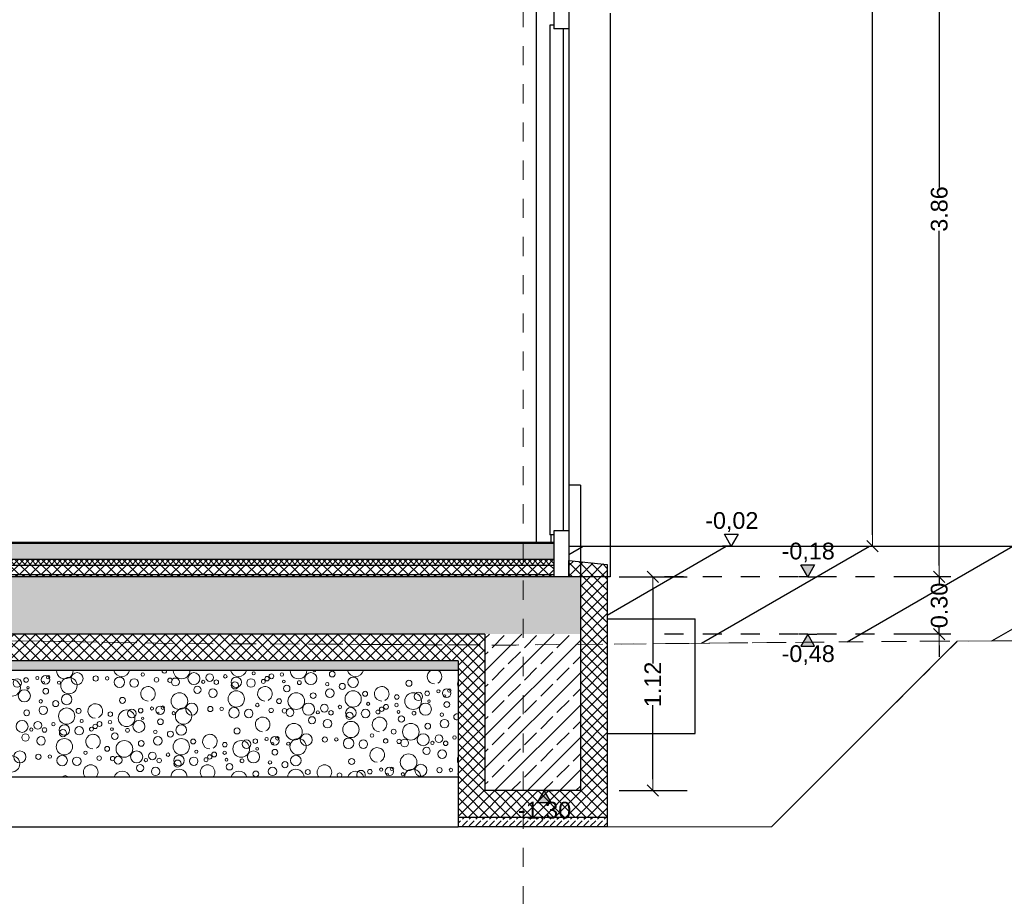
# Model space of a CAD drawing. Header units: metres. Extents: x -12 to 57.2, y -22.2 to 2.8.
# Tile 111 of 126: x 42.6 to 47.7, y -12 to -7.4. Entities that reach past the tile are written whole.
import ezdxf

# ---------------------------------------------------------------- set-up
doc = ezdxf.new("R2010")
doc.units = ezdxf.units.M
doc.header["$LTSCALE"] = 0.4
doc.header["$MEASUREMENT"] = 0
for name, pattern in [('Raster', [0.2, 0.1, -0.05, 0, -0.05]), ('Strichlinie', [0.2, 0.15, -0.05]), ('Strichlinie eng', [0.115, 0.075, -0.04]), ('Strichlinie_ lang', [0.529167, 0.3175, -0.211667])]:
    doc.linetypes.add(name, pattern=pattern)
doc.layers.get('0').update_dxf_attribs({"color": 8, "lineweight": 9})
doc.layers.get('Defpoints').update_dxf_attribs({"color": 8, "lineweight": 9})
for name, color, linetype in [('Neubau__ GHIW - druckfeste Dämmung u BP', 8, 'Continuous'), ('Neubau__ GHIW - Perimeterdämmung', 8, 'Continuous'), ('Neubau__ GHIW - Perimeterdämmung Wand', 8, 'Continuous'), ('Neubau_A - Bodenaustausch', 8, 'Continuous'), ('Neubau_A - Sauberkeitsschicht', 8, 'Continuous'), ('Neubau_A-Außenwände', 8, 'Continuous'), ('Neubau_A-Bodenplatte', 8, 'Continuous'), ('Neubau_A-Fundament', 8, 'Continuous'), ('Neubau_A-TB Wände', 8, 'Continuous'), ('Neubau_B-Bodenaufbau', 8, 'Continuous'), ('Neubau_R-Konstruktionsraster gross', 33, 'Continuous'), ('Neubau_S-Linien _ Schraffuren.2D', 8, 'Continuous'), ('Neubau_T-Bemaßung', 8, 'Continuous')]:
    doc.layers.add(name, color=color, linetype=linetype)
doc.layers.add('S-Linien _ Schraffuren.2D', color=8, linetype='Continuous', lineweight=9)
doc.styles.add('ERSTELLTER_STIL_2', font='arial.ttf')
doc.dimstyles.new('ERSTELLTER_STIL__1', dxfattribs={"dimtxt": 0.0875, "dimasz": 0.059375, "dimexe": 0.18, "dimexo": 0.0625, "dimgap": 0, "dimtad": 1, "dimzin": 0, "dimdsep": 46, "dimtxsty": 'ERSTELLTER_STIL_2', "dimblk": 'ARROWHEAD_6', "dimblk1": 'ARROWHEAD_6', "dimblk2": 'ARROWHEAD_6', "dimcen": 0.09, "dimclrd": 7, "dimclre": 7, "dimclrt": 7, "dimazin": 0, "dimtfac": 1, "dimtdec": 4, "dimtmove": 0, "dimatfit": 3, "dimfxl": 1, "dimtolj": 1, "dimtzin": 0, "dimarcsym": 0})
pattern_1 = [(45, (-2907.6834, -10.175), (-0.02828427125, 0.02828427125), []), (135, (-2907.6834, -10.175), (0.02828427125, 0.02828427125), [])]
pattern_2 = [(45, (-2907.6834, -10.175), (-0.0353553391, 0.0353553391), [0.0375, -0.0125]), (45, (-2907.6834, -10.139645), (-0.0353553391, 0.0353553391), [0.0375, -0.0125])]
pattern_3 = [(45, (-2907.6834, -10.175), (-0.0848528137, 0.0848528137), []), (45, (-2907.72583, -10.13257), (-0.0848528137, 0.0848528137), [0.09, -0.03])]

# ---------------------------------------------------------------- blocks, each defined once
blk = doc.blocks.new('*X454', base_point=(-24191.6502, 0))
at = {"layer": 'Neubau_A - Bodenaustausch', "color": 253, "linetype": 'Continuous', "lineweight": 9, "true_color": 0x9f9f9f}
for centre, radius in [((-21241.4128, -0.7613), 0.0436), ((-21241.3853, -0.7363), 0.0223), ((-21241.3391, -0.7208), 0.0119), ((-21241.2802, -0.7098), 0.00837), ((-21241.2371, -0.7193), 0.0223), ((-21241.2234, -0.7058), 0.00908), ((-21241.1149, -0.7499), 0.0427), ((-21241.072, -0.7134), 0.0315), ((-21240.9747, -0.7127), 0.0137), ((-21240.9149, -0.7118), 0.00908), ((-21240.8505, -0.7325), 0.0275), ((-21240.7734, -0.7363), 0.0223), ((-21240.7282, -0.6916), 0.00908), ((-21240.6562, -0.7198), 0.0117), ((-21240.5862, -0.722), 0.0115), ((-21240.5572, -0.7306), 0.0205), ((-21240.4602, -0.7134), 0.0315), ((-21240.3776, -0.7081), 0.0201), ((-21240.3427, -0.7321), 0.0118), ((-21240.296, -0.7017), 0.00908), ((-21240.2386, -0.7325), 0.0275), ((-21240.1616, -0.7363), 0.0223), ((-21240.1479, -0.6855), 0.00812), ((-21240.0971, -0.7281), 0.0103), ((-21240.0775, -0.7136), 0.0115), ((-21240.0545, -0.701), 0.0126), ((-21239.9997, -0.6916), 0.00908), ((-21239.9896, -0.7281), 0.00732), ((-21239.8483, -0.7134), 0.0315), ((-21239.7361, -0.6893), 0.015), ((-21239.6268, -0.7325), 0.0275), ((-21241.3483, -0.8034), 0.0315), ((-21241.3293, -0.7613), 0.00642), ((-21241.2477, -0.7342), 0.00574), ((-21241.2361, -0.7793), 0.015), ((-21241.1666, -0.7342), 0.00837), ((-21240.4422, -0.7716), 0.0189), ((-21240.4117, -0.7301), 0.00837), ((-21240.3608, -0.7893), 0.0223), ((-21240.2459, -0.7486), 0.0189), ((-21239.9743, -0.765), 0.0169), ((-21239.9084, -0.7342), 0.0101), ((-21239.7623, -0.7423), 0.00908), ((-21239.7489, -0.7893), 0.0223), ((-21239.6838, -0.7541), 0.0158), ((-21239.3345, -0.7375), 0.0158), ((-21239.1802, -0.7798), 0.00837), ((-21239.1371, -0.7893), 0.0223), ((-21239.1234, -0.7758), 0.00908), ((-21241.2623, -0.8323), 0.00908), ((-21241.1268, -0.8225), 0.0275), ((-21240.8345, -0.8275), 0.0158), ((-21240.5365, -0.8313), 0.0436), ((-21240.2385, -0.8199), 0.0427), ((-21240.0146, -0.8313), 0.0128), ((-21239.9247, -0.8313), 0.0436), ((-21239.8361, -0.8025), 0.015), ((-21239.6267, -0.8199), 0.0427), ((-21239.5641, -0.7927), 0.013), ((-21239.3983, -0.8095), 0.0119), ((-21239.3128, -0.8313), 0.0436), ((-21239.2853, -0.8063), 0.0223), ((-21239.2391, -0.7908), 0.0119), ((-21239.1477, -0.8042), 0.00574), ((-21241.2489, -0.8793), 0.0223), ((-21241.1838, -0.8441), 0.0158), ((-21241.1267, -0.9099), 0.0427), ((-21241.0641, -0.8827), 0.013), ((-21240.7853, -0.8963), 0.0223), ((-21240.7391, -0.8808), 0.0119), ((-21240.6802, -0.8698), 0.00837), ((-21240.6371, -0.8793), 0.0223), ((-21240.6234, -0.8658), 0.00908), ((-21240.5149, -0.9099), 0.0427), ((-21240.472, -0.8734), 0.0315), ((-21240.3747, -0.8727), 0.0137), ((-21240.3149, -0.8718), 0.00908), ((-21240.2505, -0.8925), 0.0275), ((-21240.1734, -0.8963), 0.0223), ((-21240.1282, -0.8516), 0.00908), ((-21240.0562, -0.8798), 0.0117), ((-21239.9862, -0.882), 0.0115), ((-21239.9572, -0.8906), 0.0205), ((-21239.8602, -0.8734), 0.0315), ((-21239.7776, -0.8681), 0.0201), ((-21239.696, -0.8617), 0.00908), ((-21239.6386, -0.8925), 0.0275), ((-21239.5616, -0.8963), 0.0223), ((-21239.5479, -0.8455), 0.00812), ((-21239.4775, -0.8736), 0.0115), ((-21239.4545, -0.861), 0.0126), ((-21239.3997, -0.8516), 0.00908), ((-21239.2483, -0.8734), 0.0315), ((-21239.2293, -0.8313), 0.00642), ((-21239.1361, -0.8493), 0.015), ((-21241.3361, -0.8925), 0.015), ((-21241.0479, -0.9355), 0.00812), ((-21240.8983, -0.8995), 0.0119), ((-21240.8128, -0.9213), 0.0436), ((-21240.7293, -0.9213), 0.00642), ((-21240.6477, -0.8942), 0.00574), ((-21240.6361, -0.9393), 0.015), ((-21240.5666, -0.8942), 0.00837), ((-21239.8422, -0.9316), 0.0189), ((-21239.8117, -0.8901), 0.00837), ((-21239.7608, -0.9493), 0.0223), ((-21239.7427, -0.8921), 0.0118), ((-21239.6459, -0.9086), 0.0189), ((-21239.4971, -0.8881), 0.0103), ((-21239.3896, -0.8881), 0.00732), ((-21239.3743, -0.925), 0.0169), ((-21239.3084, -0.8942), 0.0101), ((-21239.1623, -0.9023), 0.00908), ((-21239.1489, -0.9493), 0.0223), ((-21241.3602, -0.9634), 0.0315), ((-21241.3117, -0.9801), 0.00837), ((-21241.2776, -0.9581), 0.0201), ((-21241.2427, -0.9821), 0.0118), ((-21241.196, -0.9517), 0.00908), ((-21241.1386, -0.9825), 0.0275), ((-21241.0616, -0.9863), 0.0223), ((-21240.9971, -0.9781), 0.0103), ((-21240.9775, -0.9636), 0.0115), ((-21240.9545, -0.951), 0.0126), ((-21240.8997, -0.9416), 0.00908), ((-21240.8896, -0.9781), 0.00732), ((-21240.8084, -0.9842), 0.0101), ((-21240.7483, -0.9634), 0.0315), ((-21240.5268, -0.9825), 0.0275), ((-21240.2345, -0.9875), 0.0158), ((-21239.9365, -0.9913), 0.0436), ((-21239.6385, -0.9799), 0.0427), ((-21239.4146, -0.9913), 0.0128), ((-21239.3247, -0.9913), 0.0436), ((-21239.2361, -0.9625), 0.015), ((-21241.3422, -1.0216), 0.0189), ((-21241.2608, -1.0393), 0.0223), ((-21241.1385, -1.0699), 0.0427), ((-21241.1459, -0.9986), 0.0189), ((-21240.8743, -1.015), 0.0169), ((-21240.6623, -0.9923), 0.00908), ((-21240.6489, -1.0393), 0.0223), ((-21240.5838, -1.0041), 0.0158), ((-21240.5267, -1.0699), 0.0427), ((-21240.4641, -1.0427), 0.013), ((-21240.1391, -1.0408), 0.0119), ((-21240.0802, -1.0298), 0.00837), ((-21240.0371, -1.0393), 0.0223), ((-21240.0234, -1.0258), 0.00908), ((-21239.9149, -1.0699), 0.0427), ((-21239.872, -1.0334), 0.0315), ((-21239.7747, -1.0327), 0.0137), ((-21239.7149, -1.0318), 0.00908), ((-21239.6505, -1.0525), 0.0275), ((-21239.5282, -1.0116), 0.00908), ((-21239.4562, -1.0398), 0.0117), ((-21239.3862, -1.042), 0.0115), ((-21239.3572, -1.0506), 0.0205), ((-21239.2602, -1.0334), 0.0315), ((-21239.1776, -1.0281), 0.0201), ((-21239.096, -1.0217), 0.00908), ((-21240.9146, -1.0813), 0.0128), ((-21240.8247, -1.0813), 0.0436), ((-21240.7361, -1.0525), 0.015), ((-21240.2983, -1.0595), 0.0119), ((-21240.2128, -1.0813), 0.0436), ((-21240.1853, -1.0563), 0.0223), ((-21240.1293, -1.0813), 0.00642), ((-21240.0477, -1.0542), 0.00574), ((-21239.9666, -1.0542), 0.00837), ((-21239.5734, -1.0563), 0.0223), ((-21239.2422, -1.0916), 0.0189), ((-21239.2117, -1.0501), 0.00837), ((-21239.1427, -1.0521), 0.0118), ((-21241.4149, -1.1599), 0.0427), ((-21241.372, -1.1234), 0.0315), ((-21241.2747, -1.1227), 0.0137), ((-21241.2149, -1.1218), 0.00908), ((-21241.1505, -1.1425), 0.0275), ((-21241.0734, -1.1463), 0.0223), ((-21241.0282, -1.1016), 0.00908), ((-21240.9562, -1.1298), 0.0117), ((-21240.8862, -1.132), 0.0115), ((-21240.8572, -1.1406), 0.0205), ((-21240.7602, -1.1234), 0.0315), ((-21240.7117, -1.1401), 0.00837), ((-21240.6776, -1.1181), 0.0201), ((-21240.6427, -1.1421), 0.0118), ((-21240.596, -1.1117), 0.00908), ((-21240.5386, -1.1425), 0.0275), ((-21240.4616, -1.1463), 0.0223), ((-21240.4479, -1.0955), 0.00812), ((-21240.3971, -1.1381), 0.0103), ((-21240.3775, -1.1236), 0.0115), ((-21240.3545, -1.111), 0.0126), ((-21240.2997, -1.1016), 0.00908), ((-21240.2896, -1.1381), 0.00732), ((-21240.2084, -1.1442), 0.0101), ((-21240.1483, -1.1234), 0.0315), ((-21240.0361, -1.0993), 0.015), ((-21239.9268, -1.1425), 0.0275), ((-21239.6345, -1.1475), 0.0158), ((-21239.3365, -1.1513), 0.0436), ((-21239.1608, -1.1093), 0.0223), ((-21240.7422, -1.1816), 0.0189), ((-21240.6608, -1.1993), 0.0223), ((-21240.5459, -1.1586), 0.0189), ((-21240.2743, -1.175), 0.0169), ((-21240.0623, -1.1523), 0.00908), ((-21240.0489, -1.1993), 0.0223), ((-21239.9838, -1.1641), 0.0158), ((-21239.4802, -1.1898), 0.00837), ((-21239.4371, -1.1993), 0.0223), ((-21239.4234, -1.1858), 0.00908), ((-21239.272, -1.1934), 0.0315), ((-21239.1747, -1.1927), 0.0137), ((-21239.1149, -1.1918), 0.00908), ((-21240.1361, -1.2125), 0.015), ((-21239.8641, -1.2027), 0.013), ((-21239.5391, -1.2008), 0.0119), ((-21239.4477, -1.2142), 0.00574), ((-21239.3666, -1.2142), 0.00837)]:
    blk.add_circle(centre, radius, dxfattribs=at)
for centre, radius, start, end in [((-21241.3008, -0.6331), 0.0382, 254.8292, 270), ((-21241.1365, -0.6713), 0.0436, 178.2484, 1.7516), ((-21240.8385, -0.6599), 0.0427, 193.7188, 346.2812), ((-21240.6889, -0.6331), 0.0382, 254.8292, 270), ((-21240.6146, -0.6713), 0.0128, 174.3712, 5.6288), ((-21240.5247, -0.6713), 0.0436, 178.2484, 1.7516), ((-21240.2267, -0.6599), 0.0427, 193.7188, 346.2812), ((-21240.0771, -0.6331), 0.0382, 254.8292, 270), ((-21239.9128, -0.6713), 0.0436, 178.2484, 1.7516), ((-21239.8293, -0.6713), 0.00642, 168.6872, 11.3128), ((-21239.6149, -0.6599), 0.0427, 193.7188, 346.2812), ((-21239.2008, -0.7031), 0.0382, 119.8578, 270), ((-21239.2008, -0.7031), 0.0382, 296.5651, 60.1422), ((-21240.7008, -0.7931), 0.0382, 296.5651, 270), ((-21240.0889, -0.7931), 0.0382, 296.5651, 270), ((-21239.4771, -0.7931), 0.0382, 296.5651, 270), ((-21239.0365, -0.7413), 0.0436, 157.7711, 202.2289), ((-21240.9771, -0.8831), 0.0382, 296.5651, 270), ((-21240.1008, -0.9531), 0.0382, 296.5651, 270), ((-21239.4889, -0.9531), 0.0382, 296.5651, 270), ((-21239.0838, -0.9141), 0.0158, 63.7313, 296.2687), ((-21240.9889, -1.0431), 0.0382, 296.5651, 270), ((-21240.3771, -1.0431), 0.0382, 296.5651, 270), ((-21239.5008, -1.1131), 0.0382, 296.5651, 270), ((-21239.0385, -1.1399), 0.0427, 153.6924, 206.3076), ((-21241.0008, -1.2031), 0.0382, 315.3013, 224.6987), ((-21240.3889, -1.2031), 0.0382, 315.3013, 224.6987), ((-21239.7771, -1.2031), 0.0382, 315.3013, 224.6987), ((-21241.1345, -1.2375), 0.0158, 28.4816, 151.5184), ((-21240.8365, -1.2413), 0.0436, 15.0792, 164.9208), ((-21240.5385, -1.2299), 0.0427, 359.8268, 180.1732), ((-21240.3146, -1.2413), 0.0128, 61.3116, 118.6884), ((-21240.2247, -1.2413), 0.0436, 15.0792, 164.9208), ((-21239.9267, -1.2299), 0.0427, 359.8268, 180.1732), ((-21239.6983, -1.2195), 0.0119, 298.6467, 241.3533), ((-21239.6128, -1.2413), 0.0436, 15.0792, 164.9208), ((-21239.5853, -1.2163), 0.0223, 321.9563, 218.0437), ((-21239.3149, -1.2299), 0.0427, 359.8268, 180.1732), ((-21239.0505, -1.2125), 0.0275, 163.1615, 196.8385)]:
    blk.add_arc(centre, radius, start, end, dxfattribs=at)
blk = doc.blocks.new('ARROWHEAD_6')
at = {"color": 0, "linetype": 'Continuous', "lineweight": 0}
for p, q in [((0, 0), (-1, 0)), ((-0.5, -0.5), (0.5, 0.5))]:
    blk.add_line(p, q, dxfattribs=at)
blk = doc.blocks.new('*D625')
at = {"layer": 'Defpoints', "color": 0, "linetype": 'Continuous', "transparency": 16777216}
for p in [(47.0588, -1.4949), (47.12, -1.4949), (45.47, -10.195)]:
    blk.add_point(p, dxfattribs=at)
at = {"layer": 'Neubau_T-Bemaßung', "linetype": 'Continuous', "lineweight": -2, "transparency": 16777216}
for p, q in [((47.0575, -1.4949), (46.8788, -1.4949)), ((47.0588, -1.5543), (47.0588, -5.7349)), ((47.0588, -10.1356), (47.0588, -5.962)), ((45.5325, -10.195), (47.2388, -10.195))]:
    blk.add_line(p, q, dxfattribs=at)
at = {"layer": 'Neubau_T-Bemaßung', "linetype": 'Continuous', "lineweight": -2, "transparency": 16777216, "xscale": 0.059375, "yscale": 0.059375, "zscale": 0.059375}
for p, rotation in [((47.0588, -1.4949), 90), ((47.0588, -10.195), 270)]:
    blk.add_blockref('ARROWHEAD_6', p, dxfattribs=dict(at, rotation=rotation))
at = {"layer": 'Neubau_T-Bemaßung', "linetype": 'Continuous', "transparency": 16777216, "insert": (47.0588, -5.8484), "char_height": 0.0875, "attachment_point": 5, "rotation": 90, "style": 'ERSTELLTER_STIL_2'}
blk.add_mtext('\\A1;8.70', dxfattribs=at)
blk = doc.blocks.new('*D626')
at = {"layer": 'Defpoints', "color": 0, "linetype": 'Continuous', "transparency": 16777216}
for p in [(47.4088, -10.355), (47.47, -10.355), (47.47, -10.655)]:
    blk.add_point(p, dxfattribs=at)
at = {"layer": 'Neubau_T-Bemaßung', "linetype": 'Continuous', "lineweight": -2, "transparency": 16777216}
for p, q in [((47.4088, -10.2956), (47.4088, -10.2363)), ((47.4075, -10.355), (47.2288, -10.355)), ((47.4088, -10.355), (47.4088, -10.3917)), ((47.4088, -10.655), (47.4088, -10.6186)), ((47.4075, -10.655), (47.2288, -10.655)), ((47.4088, -10.7144), (47.4088, -10.7738))]:
    blk.add_line(p, q, dxfattribs=at)
at = {"layer": 'Neubau_T-Bemaßung', "linetype": 'Continuous', "lineweight": -2, "transparency": 16777216, "xscale": 0.059375, "yscale": 0.059375, "zscale": 0.059375}
for p, rotation in [((47.4088, -10.355), 270), ((47.4088, -10.655), 90)]:
    blk.add_blockref('ARROWHEAD_6', p, dxfattribs=dict(at, rotation=rotation))
at = {"layer": 'Neubau_T-Bemaßung', "linetype": 'Continuous', "transparency": 16777216, "insert": (47.4088, -10.5051), "char_height": 0.0875, "attachment_point": 5, "rotation": 90, "style": 'ERSTELLTER_STIL_2'}
blk.add_mtext('\\A1;0.30', dxfattribs=at)
blk = doc.blocks.new('*D627')
at = {"layer": 'Defpoints', "color": 0, "linetype": 'Continuous', "transparency": 16777216}
for p in [(47.4088, -6.495), (47.47, -6.495), (47.47, -10.355)]:
    blk.add_point(p, dxfattribs=at)
at = {"layer": 'Neubau_T-Bemaßung', "linetype": 'Continuous', "lineweight": -2, "transparency": 16777216}
for p, q in [((47.4075, -6.495), (47.2288, -6.495)), ((47.4088, -6.5544), (47.4088, -8.3149)), ((47.4088, -10.2956), (47.4088, -8.5421)), ((47.4075, -10.355), (47.2288, -10.355))]:
    blk.add_line(p, q, dxfattribs=at)
at = {"layer": 'Neubau_T-Bemaßung', "linetype": 'Continuous', "lineweight": -2, "transparency": 16777216, "xscale": 0.059375, "yscale": 0.059375, "zscale": 0.059375}
for p, rotation in [((47.4088, -6.495), 90), ((47.4088, -10.355), 270)]:
    blk.add_blockref('ARROWHEAD_6', p, dxfattribs=dict(at, rotation=rotation))
at = {"layer": 'Neubau_T-Bemaßung', "linetype": 'Continuous', "transparency": 16777216, "insert": (47.4088, -8.4285), "char_height": 0.0875, "attachment_point": 5, "rotation": 90, "style": 'ERSTELLTER_STIL_2'}
blk.add_mtext('\\A1;3.86', dxfattribs=at)
blk = doc.blocks.new('*D615')
at = {"layer": 'Defpoints', "color": 0, "linetype": 'Continuous', "transparency": 16777216}
for p in [(45.67, -10.355), (45.9088, -10.355), (45.67, -11.475)]:
    blk.add_point(p, dxfattribs=at)
at = {"layer": 'Neubau_T-Bemaßung', "linetype": 'Continuous', "lineweight": -2, "transparency": 16777216}
for p, q in [((45.7325, -10.355), (46.0888, -10.355)), ((45.9088, -10.4144), (45.9088, -10.8094)), ((45.9088, -11.4156), (45.9088, -11.0276)), ((45.7325, -11.475), (46.0888, -11.475))]:
    blk.add_line(p, q, dxfattribs=at)
at = {"layer": 'Neubau_T-Bemaßung', "linetype": 'Continuous', "lineweight": -2, "transparency": 16777216, "xscale": 0.059375, "yscale": 0.059375, "zscale": 0.059375}
for p, rotation in [((45.9088, -10.355), 90), ((45.9088, -11.475), 270)]:
    blk.add_blockref('ARROWHEAD_6', p, dxfattribs=dict(at, rotation=rotation))
at = {"layer": 'Neubau_T-Bemaßung', "linetype": 'Continuous', "transparency": 16777216, "insert": (45.9088, -10.9185), "char_height": 0.0875, "attachment_point": 5, "rotation": 90, "style": 'ERSTELLTER_STIL_2'}
blk.add_mtext('\\A1;1.12', dxfattribs=at)

msp = doc.modelspace()

# ---------------------------------------------------------------- hatches: boundary and pattern name
at = {"layer": 'Neubau__ GHIW - druckfeste Dämmung u BP', "linetype": 'Continuous'}
h = msp.add_hatch(dxfattribs=at)
h.set_pattern_fill('DÄMMUNG__HART_1_0002', color=256, style=0, pattern_type=2)
h.set_pattern_definition(pattern_1)
h.paths.add_polyline_path([(38.98, -10.795), (45.03, -10.795), (45.03, -10.655), (38.98, -10.655)])
h = msp.add_hatch(dxfattribs=at)
h.set_pattern_fill('DÄMMUNG__HART_1_0002', color=256, style=0, pattern_type=2)
h.set_pattern_definition(pattern_1)
h.paths.add_polyline_path([(45.67, -11.475), (44.89, -11.475), (44.89, -11.615), (45.67, -11.615)])
h = msp.add_hatch(dxfattribs=at)
h.set_pattern_fill('BETON__UNBEWEHRT_0002', color=256, style=0, pattern_type=2)
h.set_pattern_definition(pattern_2)
h.paths.add_polyline_path([(44.89, -11.665), (45.67, -11.665), (45.67, -11.615), (44.89, -11.615)])
at = {"layer": 'Neubau__ GHIW - Perimeterdämmung', "linetype": 'Continuous'}
h = msp.add_hatch(dxfattribs=at)
h.set_pattern_fill('DÄMMUNG_HART_1_0002', color=256, style=0, pattern_type=2)
h.set_pattern_definition(pattern_1)
h.paths.add_polyline_path([(45.67, -10.355), (45.47, -10.355), (45.47, -10.27), (45.67, -10.29)])
h = msp.add_hatch(dxfattribs=at)
h.set_pattern_fill('DÄMMUNG__HART_1_0002', color=256, style=0, pattern_type=2)
h.set_pattern_definition([(135, (-2907.6834, -10.175), (0.02828427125, 0.02828427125), []), (225, (-2907.6834, -10.175), (-0.02828427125, 0.02828427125), [])])
h.paths.add_polyline_path([(45.53, -10.355), (45.53, -11.475), (45.67, -11.475), (45.67, -10.355)])
at = {"layer": 'Neubau__ GHIW - Perimeterdämmung Wand', "linetype": 'Continuous'}
h = msp.add_hatch(dxfattribs=at)
h.set_pattern_fill('DÄMMUNG__HART_1_0002', color=256, style=0, pattern_type=2)
h.set_pattern_definition(pattern_1)
h.paths.add_polyline_path([(45.03, -11.475), (45.03, -10.795), (44.89, -10.795), (44.89, -11.475)])
at = {"layer": 'Neubau_A - Sauberkeitsschicht', "linetype": 'Continuous'}
h = msp.add_hatch(dxfattribs=at)
h.set_pattern_fill('BETON__UNBEWEHRT_0002', color=256, style=0, pattern_type=2)
h.set_pattern_definition(pattern_2)
h.paths.add_polyline_path([(39.038, -10.845), (44.89, -10.845), (44.89, -10.795), (39.038, -10.795)])
at = {"layer": 'Neubau_A-Bodenplatte', "linetype": 'Continuous'}
h = msp.add_hatch(dxfattribs=at)
h.set_pattern_fill('BETON__STAHLBETON_0002', color=256, style=0, pattern_type=2)
h.set_pattern_definition(pattern_3)
h.paths.add_polyline_path([(32.8801, -10.355), (32.8801, -10.655), (45.53, -10.655), (45.53, -10.355)])
at = {"layer": 'Neubau_A-Fundament', "linetype": 'Continuous'}
h = msp.add_hatch(dxfattribs=at)
h.set_pattern_fill('BETON__STAHLBETON_0002', color=256, style=0, pattern_type=2)
h.set_pattern_definition(pattern_3)
h.paths.add_polyline_path([(45.03, -10.655), (45.03, -11.475), (45.53, -11.475), (45.53, -10.655)])
at = {"layer": 'Neubau_B-Bodenaufbau', "linetype": 'Continuous'}
msp.add_hatch(color=256, dxfattribs=at).paths.add_polyline_path([(37.98, -10.175), (37.98, -10.18), (45.39, -10.18), (45.39, -10.175)])
h = msp.add_hatch(dxfattribs=at)
h.set_pattern_fill('BETON__UNBEWEHRT_0002', color=256, style=0, pattern_type=2)
h.set_pattern_definition(pattern_2)
h.paths.add_polyline_path([(37.98, -10.18), (37.98, -10.265), (45.39, -10.265), (45.39, -10.18)])
h = msp.add_hatch(dxfattribs=at)
h.set_pattern_fill('DÄMMUNG__HART_2_0002', color=256, style=0, pattern_type=2)
h.set_pattern_definition([(45, (-2907.6834, -10.175), (-0.01414213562, 0.01414213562), []), (135, (-2907.6834, -10.175), (0.01414213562, 0.01414213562), [])])
h.paths.add_polyline_path([(37.98, -10.265), (37.98, -10.295), (45.39, -10.295), (45.39, -10.265)])
h = msp.add_hatch(dxfattribs=at)
h.set_pattern_fill('DÄMMUNG__HART_1_0002', color=256, style=0, pattern_type=2)
h.set_pattern_definition(pattern_1)
h.paths.add_polyline_path([(37.98, -10.295), (37.98, -10.345), (45.39, -10.345), (45.39, -10.295)])
h = msp.add_hatch(dxfattribs=at)
h.set_pattern_fill('GUßASPHALT_0002', color=256, style=0, pattern_type=2)
h.set_pattern_definition([(45, (-2907.6834, -10.175), (-0.01767766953, 0.01767766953), []), (135, (-2907.6834, -10.175), (0.01767766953, 0.01767766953), [])])
h.paths.add_polyline_path([(37.98, -10.355), (45.39, -10.355), (45.39, -10.345), (37.98, -10.345)])
at = {"layer": 'Neubau_S-Linien _ Schraffuren.2D', "linetype": 'Continuous'}
h = msp.add_hatch(dxfattribs=at)
h.set_pattern_fill('ABSTANDSFLÄCHEN_0002', color=256, style=0, pattern_type=2)
h.set_pattern_definition([(30, (48.85, -10.45138), (-0.1875, 0.32476), [])])
h.paths.add_polyline_path([(45.47, -10.27), (45.67, -10.29), (45.67, -10.355), (45.67, -10.575), (45.67, -10.7078), (46.13, -10.7034), (47.1587, -10.6936), (47.6953, -10.6912), (49.0249, -10.6861), (49.4517, -10.6734), (49.7651, -10.6669), (49.7669, -10.6669), (57.2295, -10.5642), (57.2295, -10.195), (45.67, -10.195), (45.47, -10.195)])
at = {"layer": 'Neubau_T-Bemaßung', "linetype": 'Continuous'}
for points in [[(46.72, -10.355), (46.7563, -10.2925), (46.6838, -10.2925)], [(46.72, -10.655), (46.6838, -10.7175), (46.7563, -10.7175)], [(45.34, -11.475), (45.3038, -11.5375), (45.3763, -11.5375)]]:
    msp.add_hatch(color=256, dxfattribs=at).paths.add_polyline_path(points)

# ---------------------------------------------------------------- linework, layer by layer
msp.add_lwpolyline([(-11.9962, -22.195), (57.2295, -22.195), (57.2295, -10.5642), (49.7669, -10.6669), (49.7651, -10.6669), (49.4517, -10.6734), (49.0249, -10.6861), (47.6953, -10.6912), (47.5029, -10.6921), (46.53, -11.665), (45.67, -11.665), (44.89, -11.665), (44.89, -11.405), (39.4587, -11.405), (39.0587, -11.805), (37.8901, -11.805), (34.0401, -15.655), (33.2001, -15.655), (23.78, -15.655)])
at = {"layer": 'Neubau__ GHIW - druckfeste Dämmung u BP', "linetype": 'Continuous'}
for p, q in [((45.53, -11.475), (45.03, -11.475)), ((45.67, -11.615), (44.89, -11.615)), ((39.1987, -11.665), (44.89, -11.665)), ((45.67, -11.665), (44.89, -11.665))]:
    msp.add_line(p, q, dxfattribs=at)
at = {"layer": 'Neubau__ GHIW - druckfeste Dämmung u BP', "linetype": 'Continuous', "flags": 128}
for points in [[(44.89, -10.795), (39.038, -10.795), (38.98, -10.795)], [(44.89, -11.475), (44.89, -11.615), (44.89, -11.665)], [(45.67, -11.475), (45.67, -11.615), (45.67, -11.665)]]:
    msp.add_lwpolyline(points, dxfattribs=at)
at = {"layer": 'Neubau__ GHIW - Perimeterdämmung', "linetype": 'Continuous'}
for p, q in [((45.53, -9.875), (45.53, -10.355)), ((45.685, -9.875), (45.685, -10.355)), ((45.67, -10.355), (45.53, -10.355)), ((45.685, -10.355), (45.67, -10.355)), ((45.67, -10.355), (45.67, -11.475))]:
    msp.add_line(p, q, dxfattribs=at)
at = {"layer": 'Neubau__ GHIW - Perimeterdämmung', "linetype": 'Continuous', "flags": 128}
msp.add_lwpolyline([(45.67, -10.355), (45.47, -10.355), (45.47, -10.27), (45.67, -10.29)], close=True, dxfattribs=at)
msp.add_lwpolyline([(45.53, -10.355), (45.53, -10.655), (45.53, -11.475)], dxfattribs=at)
at = {"layer": 'Neubau__ GHIW - Perimeterdämmung Wand', "linetype": 'Continuous'}
msp.add_line((44.89, -11.405), (44.89, -11.475), dxfattribs=at)
at = {"layer": 'Neubau__ GHIW - Perimeterdämmung Wand', "linetype": 'Continuous', "flags": 128}
msp.add_lwpolyline([(44.89, -10.795), (44.89, -10.845), (44.89, -11.405)], dxfattribs=at)
at = {"layer": 'Neubau_A - Bodenaustausch', "linetype": 'Continuous'}
msp.add_line((44.89, -11.405), (39.4587, -11.405), dxfattribs=at)
at = {"layer": 'Neubau_A - Sauberkeitsschicht', "linetype": 'Continuous'}
msp.add_line((44.89, -10.845), (39.0587, -10.845), dxfattribs=at)
at = {"layer": 'Neubau_A-Außenwände', "linetype": 'Continuous'}
for p, q in [((45.685, -7.402), (45.685, -9.875)), ((45.39, -7.465), (45.37, -7.465)), ((45.47, -7.485), (45.47, -10.115)), ((45.53, -9.875), (45.47, -9.875)), ((45.39, -10.135), (45.37, -10.135)), ((45.47, -10.115), (45.47, -10.355))]:
    msp.add_line(p, q, dxfattribs=at)
at = {"layer": 'Neubau_A-Außenwände', "linetype": 'Continuous', "flags": 128}
for points in [[(45.47, -7.335), (45.47, -7.375), (45.47, -7.402), (45.47, -7.485)], [(45.39, -7.375), (45.39, -7.465), (45.39, -7.4717), (45.39, -7.485)], [(45.37, -7.465), (45.37, -7.4717), (45.37, -10.1283), (45.37, -10.135)], [(45.47, -7.485), (45.44, -7.485), (45.39, -7.485)], [(45.44, -7.485), (45.44, -7.5037), (45.44, -10.0963), (45.44, -10.115)], [(45.39, -10.115), (45.39, -10.1283), (45.39, -10.135), (45.39, -10.175)], [(45.47, -10.115), (45.44, -10.115), (45.39, -10.115)]]:
    msp.add_lwpolyline(points, dxfattribs=at)
at = {"layer": 'Neubau_A-Bodenplatte', "linetype": 'Continuous'}
msp.add_line((45.03, -10.655), (38.98, -10.655), dxfattribs=at)
at = {"layer": 'Neubau_A-Bodenplatte', "linetype": 'Continuous', "flags": 128}
for points in [[(45.39, -10.355), (37.98, -10.355), (37.9675, -10.355), (37.955, -10.355), (37.855, -10.355), (37.8425, -10.355), (37.83, -10.355), (32.8801, -10.355)], [(45.53, -10.355), (45.47, -10.355), (45.39, -10.355)]]:
    msp.add_lwpolyline(points, dxfattribs=at)
at = {"layer": 'Neubau_A-Fundament', "linetype": 'Continuous'}
for p, q in [((45.67, -10.575), (46.13, -10.575)), ((46.13, -11.175), (46.13, -10.575)), ((45.67, -11.175), (46.13, -11.175))]:
    msp.add_line(p, q, dxfattribs=at)
at = {"layer": 'Neubau_A-Fundament', "linetype": 'Continuous', "flags": 128}
msp.add_lwpolyline([(45.03, -10.655), (45.03, -10.795), (45.03, -11.475)], dxfattribs=at)
at = {"layer": 'Neubau_A-TB Wände', "linetype": 'Continuous'}
for p, q in [((45.3, -10.175), (45.3, -7.375)), ((45.375, -10.135), (45.375, -10.175))]:
    msp.add_line(p, q, dxfattribs=at)
at = {"layer": 'Neubau_B-Bodenaufbau', "linetype": 'Continuous'}
for p, q in [((45.39, -10.175), (37.98, -10.175)), ((45.39, -10.18), (37.98, -10.18)), ((45.39, -10.265), (37.98, -10.265)), ((45.39, -10.295), (37.98, -10.295)), ((45.39, -10.345), (37.98, -10.345))]:
    msp.add_line(p, q, dxfattribs=at)
at = {"layer": 'Neubau_B-Bodenaufbau', "linetype": 'Continuous', "flags": 128}
msp.add_lwpolyline([(45.39, -10.175), (45.39, -10.18), (45.39, -10.265), (45.39, -10.295), (45.39, -10.345), (45.39, -10.355)], dxfattribs=at)
at = {"layer": 'Neubau_R-Konstruktionsraster gross', "linetype": 'Raster', "lineweight": 9}
msp.add_line((45.23, -1.175), (45.23, -15.175), dxfattribs=at)
at = {"layer": 'Neubau_S-Linien _ Schraffuren.2D', "linetype": 'Continuous'}
msp.add_line((45.47, -10.195), (57.2295, -10.195), dxfattribs=at)
at = {"layer": 'Neubau_T-Bemaßung', "linetype": 'Continuous'}
for p, q in [((46.32, -10.195), (46.2838, -10.1325)), ((46.2838, -10.1325), (46.3563, -10.1325)), ((46.3563, -10.1325), (46.32, -10.195)), ((46.32, -10.195), (46.2731, -10.195)), ((46.32, -10.195), (46.3669, -10.195)), ((46.72, -10.355), (46.6838, -10.2925)), ((46.6838, -10.2925), (46.7563, -10.2925)), ((46.7563, -10.2925), (46.72, -10.355)), ((46.72, -10.355), (46.6731, -10.355)), ((46.72, -10.355), (46.7669, -10.355)), ((46.72, -10.655), (46.6731, -10.655)), ((46.72, -10.655), (46.6838, -10.7175)), ((46.72, -10.655), (46.7669, -10.655)), ((46.7563, -10.7175), (46.72, -10.655)), ((46.6838, -10.7175), (46.7563, -10.7175)), ((45.34, -11.475), (45.2931, -11.475)), ((45.34, -11.475), (45.3038, -11.5375)), ((45.34, -11.475), (45.3869, -11.475)), ((45.3763, -11.5375), (45.34, -11.475)), ((45.3038, -11.5375), (45.3763, -11.5375))]:
    msp.add_line(p, q, dxfattribs=at)
at = {"layer": 'Neubau_T-Bemaßung', "linetype": 'Strichlinie eng'}
for p, q in [((47.47, -10.355), (45.97, -10.355)), ((47.47, -10.655), (45.97, -10.655))]:
    msp.add_line(p, q, dxfattribs=at)
at = {"layer": 'S-Linien _ Schraffuren.2D', "linetype": 'Strichlinie', "flags": 128}
msp.add_lwpolyline([(-5.6703, -11.1197), (-4.6126, -11.0941), (-3.3286, -11.0649), (-0.8946, -11.0218), (-0.7539, -10.9508), (3.9368, -10.8951), (6.6043, -10.8879), (7.0796, -10.8781), (8.6162, -10.8406), (13.0557, -10.7772), (16.8619, -10.7236), (17.682, -10.7178), (18.7317, -10.715), (18.8531, -10.7288), (19.2075, -10.718), (22.2351, -10.6838), (26.7618, -10.6064), (26.9401, -10.616), (27.5592, -10.6417), (27.9329, -10.6496), (29.5275, -10.6661), (33.9321, -10.7029), (36.0088, -10.6975), (36.514, -10.6975), (39.5993, -10.7118), (42.3672, -10.6876), (43.4193, -10.7044), (45.1413, -10.7127), (47.1587, -10.6936), (47.5029, -10.6921), (46.53, -11.665), (44.89, -11.665), (44.89, -11.405), (39.4587, -11.405), (39.0587, -11.805), (37.8901, -11.805), (34.0401, -15.655), (23.78, -15.655), (23.64, -15.515), (-1.275, -15.515)], close=True, dxfattribs=at)
at = {"layer": 'S-Linien _ Schraffuren.2D', "linetype": 'Strichlinie_ lang', "flags": 128}
msp.add_lwpolyline([(52.23, -10.633), (49.7669, -10.6669), (49.7651, -10.6669), (49.4517, -10.6734), (49.0249, -10.6861), (47.6953, -10.6912), (47.1587, -10.6936), (45.1429, -10.7128), (45.1413, -10.7127), (43.4193, -10.7044), (42.3672, -10.6876), (39.5993, -10.7118), (36.514, -10.6975), (36.0088, -10.6975), (33.9321, -10.7029), (29.5275, -10.6661), (27.9367, -10.6497), (27.9337, -10.6496), (27.9329, -10.6496), (27.5592, -10.6417), (26.9401, -10.616), (26.9388, -10.616), (26.9373, -10.616), (26.7618, -10.6064), (22.2351, -10.6838), (19.2075, -10.718), (18.8531, -10.7288), (18.8514, -10.7288), (18.7317, -10.715), (18.7302, -10.715), (17.682, -10.7178), (16.8619, -10.7236), (13.0557, -10.7772), (8.6185, -10.8406), (8.6162, -10.8406), (7.0796, -10.8781), (6.6043, -10.8879), (3.9368, -10.8951), (-0.7539, -10.9508)], dxfattribs=at)

# ---------------------------------------------------------------- block references
at = {"layer": 'Neubau_A - Bodenaustausch'}
msp.add_blockref('*X454', (-2907.6834, -10.175), dxfattribs=at)

# ---------------------------------------------------------------- texts
at = {"layer": 'Neubau_T-Bemaßung', "char_height": 0.0875, "attachment_point": 7, "style": 'ERSTELLTER_STIL_2'}
for s, insert in [('\\A1;-0,02', (46.1832, -10.12)), ('\\A1;-0,18', (46.5832, -10.28)), ('\\A1;-0,48', (46.5832, -10.8175)), ('\\A1;-1,30', (45.2032, -11.6375))]:
    msp.add_mtext(s, dxfattribs=dict(at, insert=insert))

# ---------------------------------------------------------------- dimensions: what is measured, and where the dimension line sits
at = {"layer": 'Neubau_T-Bemaßung', "linetype": 'Continuous'}
for base, p1, p2, picture, middle in [((47.0588, -1.4949), (45.47, -10.195), (47.12, -1.4949), '*D625', (47.0588, -5.8484)), ((47.4088, -6.495), (47.47, -10.355), (47.47, -6.495), '*D627', (47.4088, -8.4285)), ((47.4088, -10.355), (47.47, -10.655), (47.47, -10.355), '*D626', (47.4088, -10.5051)), ((45.9088, -10.355), (45.67, -11.475), (45.67, -10.355), '*D615', (45.9088, -10.9185))]:
    dim = msp.add_linear_dim(base=base, p1=p1, p2=p2, angle=90, dimstyle='ERSTELLTER_STIL__1', override={"dimclrd": 256, "dimclre": 256, "dimclrt": 256}, dxfattribs=at)
    dim.commit()
    dim.dimension.update_dxf_attribs({"geometry": picture, "text_midpoint": middle, "dimtype": 160, "text_rotation": 90})

doc.saveas('drawing.dxf')
